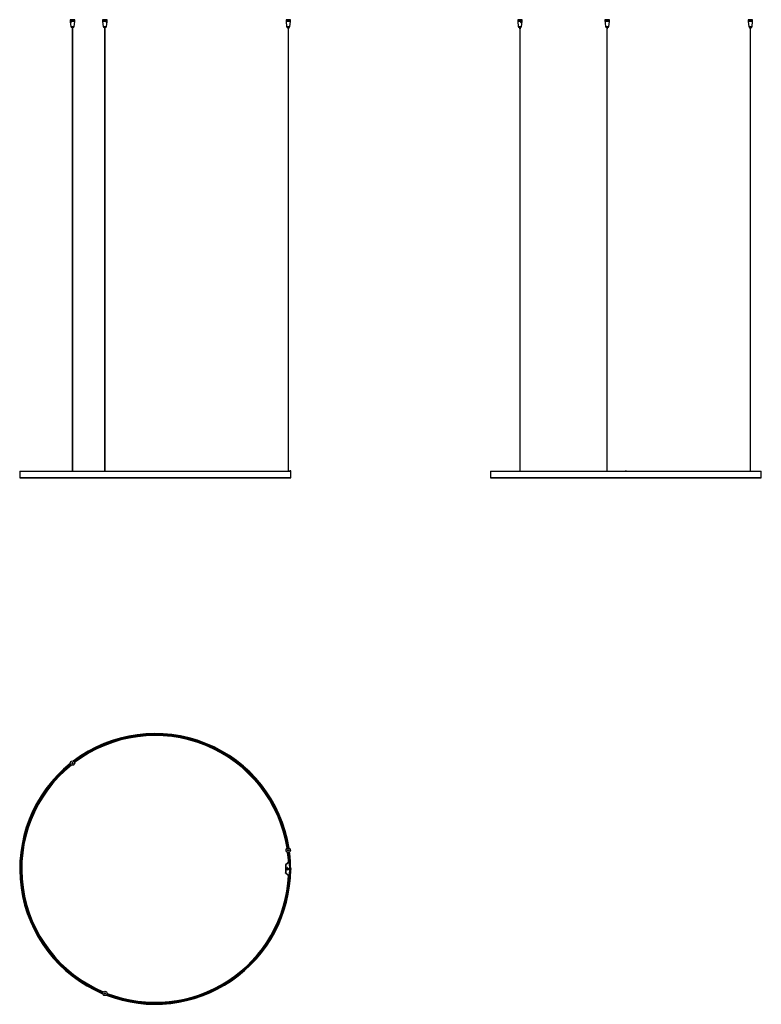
# Model space of a CAD drawing. Header units: millimetres. Extents: x 821 to 4146, y 392 to 4810.
import ezdxf

# ---------------------------------------------------------------- set-up
doc = ezdxf.new("R2010")
doc.units = ezdxf.units.MM
doc.header["$LTSCALE"] = 50

msp = doc.modelspace()

# ---------------------------------------------------------------- linework, layer by layer
at = {"color": 7, "linetype": 'Continuous', "lineweight": 25}
for p, q in [((1047.9, 4809.7), (1047.6, 4809.4)), ((1047.6, 4809.4), (1047.6, 4803.2)), ((1067.6, 4809.4), (1047.6, 4809.4)), ((1047.6, 4803.2), (1050, 4778.1)), ((1047.6, 4803.2), (1048.2, 4803.2)), ((1047.9, 4809.7), (1067.3, 4809.7)), ((1048.3, 4803), (1048.2, 4803.2)), ((1048.3, 4803), (1048.8, 4797.2)), ((1049.9, 4801), (1048.3, 4803)), ((1048.8, 4797.2), (1050.3, 4797.2)), ((1048.9, 4805.2), (1049.5, 4804.6)), ((1049.7, 4803.2), (1067.6, 4803.2)), ((1049.7, 4803.2), (1049.8, 4803)), ((1049.8, 4803), (1050.3, 4797.2)), ((1050, 4778.1), (1050.4, 4777.7)), ((1050, 4778.1), (1061.3, 4778.1)), ((1064.8, 4777.7), (1050.4, 4777.7)), ((1051.6, 4777.7), (1051.6, 4775.7)), ((1051.6, 4775.7), (1063.6, 4775.7)), ((1055.6, 4775.7), (1055.6, 4768.7)), ((1059.5, 4768.7), (1059.5, 4775.7)), ((1061.3, 4778.1), (1065.1, 4778.1)), ((1063.6, 4775.7), (1063.6, 4777.7)), ((1064.8, 4777.7), (1065.1, 4778.1)), ((1065.1, 4778.1), (1067.6, 4803.2)), ((1067.6, 4809.4), (1067.3, 4809.7)), ((1067.6, 4803.2), (1067.6, 4809.4)), ((1193.1, 4809.7), (1192.8, 4809.4)), ((1192.8, 4809.4), (1192.8, 4803.2)), ((1197.8, 4809.4), (1192.8, 4809.4)), ((1192.8, 4803.2), (1195.3, 4778.1)), ((1192.8, 4803.2), (1210.6, 4803.2)), ((1193.1, 4809.7), (1197.9, 4809.7)), ((1195.3, 4778.1), (1195.6, 4777.7)), ((1195.3, 4778.1), (1210.3, 4778.1)), ((1199.2, 4777.7), (1195.6, 4777.7)), ((1196.8, 4777.7), (1196.8, 4775.7)), ((1196.8, 4775.7), (1199.8, 4775.7)), ((1212.8, 4809.4), (1197.8, 4809.4)), ((1197.9, 4809.7), (1212.5, 4809.7)), ((1210, 4777.7), (1199.2, 4777.7)), ((1199.8, 4775.7), (1208.8, 4775.7)), ((1200.8, 4775.7), (1200.8, 4768.7)), ((1204.7, 4768.7), (1204.7, 4775.7)), ((1208.8, 4775.7), (1208.8, 4777.7)), ((1210, 4777.7), (1210.3, 4778.1)), ((1210.6, 4803), (1210.1, 4797.2)), ((1210.1, 4797.2), (1211.6, 4797.2)), ((1210.3, 4778.1), (1212.8, 4803.2)), ((1212.1, 4803), (1210.4, 4801)), ((1210.6, 4803), (1210.6, 4803.2)), ((1211.5, 4805.2), (1210.9, 4804.6)), ((1212.1, 4803), (1211.6, 4797.2)), ((1212.1, 4803.2), (1212.8, 4803.2)), ((1212.1, 4803.2), (1212.1, 4803)), ((1212.8, 4809.4), (1212.5, 4809.7)), ((1212.8, 4803.2), (1212.8, 4809.4)), ((2015.4, 4809.7), (2015.1, 4809.4)), ((2015.1, 4809.4), (2015.1, 4803.2)), ((2035.1, 4809.4), (2015.1, 4809.4)), ((2015.1, 4803.2), (2017.6, 4778.1)), ((2015.1, 4803.2), (2035.1, 4803.2)), ((2015.4, 4809.7), (2034.8, 4809.7)), ((2017.6, 4778.1), (2017.9, 4777.7)), ((2017.6, 4778.1), (2032.7, 4778.1)), ((2032.3, 4777.7), (2017.9, 4777.7)), ((2019.1, 4777.7), (2019.1, 4775.7)), ((2019.1, 4775.7), (2031.1, 4775.7)), ((2023.2, 4775.7), (2023.2, 4768.7)), ((2027.1, 4768.7), (2027.1, 4775.7)), ((2031.1, 4775.7), (2031.1, 4777.7)), ((2032.3, 4777.7), (2032.7, 4778.1)), ((2032.7, 4778.1), (2035.1, 4803.2)), ((2035.1, 4809.4), (2034.8, 4809.7)), ((2035.1, 4803.2), (2035.1, 4809.4)), ((3054.3, 4809.7), (3054, 4809.4)), ((3054, 4809.4), (3054, 4803.2)), ((3055.3, 4809.4), (3054, 4809.4)), ((3054, 4803.2), (3056.4, 4778.1)), ((3054, 4803.2), (3067.6, 4803.2)), ((3054.3, 4809.7), (3055.6, 4809.7)), ((3074, 4809.4), (3055.3, 4809.4)), ((3055.6, 4809.7), (3073.7, 4809.7)), ((3056.4, 4778.1), (3056.8, 4777.7)), ((3056.4, 4778.1), (3071.5, 4778.1)), ((3057.7, 4777.7), (3056.8, 4777.7)), ((3071.2, 4777.7), (3057.7, 4777.7)), ((3058, 4777.7), (3058, 4775.7)), ((3058, 4775.7), (3058.8, 4775.7)), ((3058.8, 4775.7), (3070, 4775.7)), ((3062, 4775.7), (3062, 4768.7)), ((3065.9, 4768.7), (3065.9, 4775.7)), ((3067.6, 4803), (3067.3, 4797.2)), ((3070.2, 4803), (3067.4, 4797.4)), ((3067.4, 4797.4), (3067.4, 4797.8)), ((3067.4, 4797.2), (3069.9, 4797.2)), ((3069, 4805.2), (3067.6, 4802.4)), ((3067.6, 4803), (3067.6, 4803.2)), ((3070.2, 4803), (3069.9, 4797.2)), ((3070, 4775.7), (3070, 4777.7)), ((3070.2, 4803.2), (3074, 4803.2)), ((3070.2, 4803.2), (3070.2, 4803)), ((3071.2, 4777.7), (3071.5, 4778.1)), ((3071.5, 4778.1), (3074, 4803.2)), ((3074, 4809.4), (3073.7, 4809.7)), ((3074, 4803.2), (3074, 4809.4)), ((3445.2, 4809.7), (3444.9, 4809.4)), ((3444.9, 4809.4), (3444.9, 4805.2)), ((3464.9, 4809.4), (3444.9, 4809.4)), ((3445, 4803.2), (3464.9, 4803.2)), ((3445, 4803.2), (3445, 4803)), ((3445, 4803), (3445.6, 4797.2)), ((3445.2, 4809.7), (3464.6, 4809.7)), ((3445.6, 4795.7), (3447.4, 4778.1)), ((3447.4, 4778.1), (3447.7, 4777.7)), ((3447.4, 4778.1), (3454.9, 4778.1)), ((3462.1, 4777.7), (3447.7, 4777.7)), ((3448.9, 4777.7), (3448.9, 4775.7)), ((3448.9, 4775.7), (3460.9, 4775.7)), ((3453, 4775.7), (3453, 4768.7)), ((3454.9, 4778.1), (3462.4, 4778.1)), ((3456.9, 4768.7), (3456.9, 4775.7)), ((3460.9, 4775.7), (3460.9, 4777.7)), ((3462.1, 4777.7), (3462.4, 4778.1)), ((3462.4, 4778.1), (3464.9, 4803.2)), ((3464.9, 4809.4), (3464.6, 4809.7)), ((3464.9, 4803.2), (3464.9, 4809.4)), ((4087.7, 4809.7), (4087.4, 4809.4)), ((4087.4, 4809.4), (4087.4, 4803.2)), ((4106, 4809.4), (4087.4, 4809.4)), ((4087.4, 4803.2), (4089.9, 4778.1)), ((4087.4, 4803.2), (4107.4, 4803.2)), ((4087.7, 4809.7), (4105.8, 4809.7)), ((4089.9, 4778.1), (4090.2, 4777.7)), ((4089.9, 4778.1), (4104.9, 4778.1)), ((4103.6, 4777.7), (4090.2, 4777.7)), ((4091.4, 4777.7), (4091.4, 4775.7)), ((4091.4, 4775.7), (4102.6, 4775.7)), ((4095.4, 4775.7), (4095.4, 4768.7)), ((4099.3, 4768.7), (4099.3, 4775.7)), ((4102.6, 4775.7), (4103.4, 4775.7)), ((4103.4, 4775.7), (4103.4, 4777.7)), ((4104.6, 4777.7), (4103.6, 4777.7)), ((4104.6, 4777.7), (4104.9, 4778.1)), ((4104.9, 4778.1), (4107.4, 4803.2)), ((4105.8, 4809.7), (4107.1, 4809.7)), ((4107.4, 4809.4), (4106, 4809.4)), ((4107.4, 4809.4), (4107.1, 4809.7)), ((4107.4, 4803.2), (4107.4, 4809.4)), ((1055.6, 4768.7), (1059.5, 4768.7)), ((1057, 4768.7), (1057, 2784.8)), ((1058.2, 2784.8), (1058.2, 4768.7)), ((1200.8, 4768.7), (1201.8, 4768.7)), ((1201.8, 4768.7), (1204.7, 4768.7)), ((1202.2, 4768.7), (1202.2, 2784.8)), ((1203.4, 2784.8), (1203.4, 4768.7)), ((2023.2, 4768.7), (2027.1, 4768.7)), ((2024.5, 4768.7), (2024.5, 2784.8)), ((2025.7, 2784.8), (2025.7, 4768.7)), ((3062, 4768.7), (3062.3, 4768.7)), ((3062.3, 4768.7), (3065.9, 4768.7)), ((3063.4, 4768.7), (3063.4, 2784.8)), ((3064.6, 2784.8), (3064.6, 4768.7)), ((3453, 4768.7), (3456.9, 4768.7)), ((3454.3, 4768.7), (3454.3, 2784.8)), ((3455.5, 2784.8), (3455.5, 4768.7)), ((4095.4, 4768.7), (4099.1, 4768.7)), ((4096.8, 4768.7), (4096.8, 2784.8)), ((4098, 2784.8), (4098, 4768.7)), ((4099.1, 4768.7), (4099.3, 4768.7)), ((821, 2784.6), (821, 2755)), ((821, 2784.6), (2036, 2784.6)), ((821.2, 2784.8), (2035.8, 2784.8)), ((2032, 2785.3), (2032, 2784.9)), ((2035.8, 2785.3), (2032, 2785.3)), ((2035.8, 2784.9), (2032, 2784.9)), ((2035.8, 2784.9), (2035.8, 2785.3)), ((2036, 2754.9), (2036, 2784.7)), ((2036.4, 2784.7), (2036, 2784.7)), ((2036.4, 2754.9), (2036.4, 2784.7)), ((2931.3, 2784.6), (2931.3, 2755)), ((2931.3, 2784.6), (4146.3, 2784.6)), ((2931.5, 2784.8), (4146.1, 2784.8)), ((3536.3, 2785.3), (3541.3, 2785.3)), ((3536.3, 2785.3), (3536.3, 2784.8)), ((3541.3, 2785.3), (3541.3, 2784.8)), ((4146.3, 2755), (4146.3, 2784.6)), ((821, 2755), (2036, 2755)), ((821.2, 2754.8), (2035.8, 2754.8)), ((2032, 2754.7), (2032, 2754.3)), ((2032, 2754.7), (2035.8, 2754.7)), ((2032, 2754.3), (2035.8, 2754.3)), ((2035.8, 2754.3), (2035.8, 2754.7)), ((2036, 2754.9), (2036.4, 2754.9)), ((2931.3, 2755), (4146.3, 2755)), ((2931.5, 2754.8), (4146.1, 2754.8)), ((3536.3, 2754.8), (3536.3, 2754.3)), ((3536.3, 2754.3), (3541.3, 2754.3)), ((3541.3, 2754.8), (3541.3, 2754.3)), ((2013.1, 1017.7), (2013.1, 981.5)), ((2013.5, 1018.8), (2013.2, 1018.3)), ((2013.2, 1017.9), (2013.3, 1018.3)), ((2013.2, 1018.3), (2013.4, 1018.2)), ((2013.6, 1018.9), (2024.3, 1027.5)), ((2013.8, 1018.6), (2013.6, 1018.9)), ((2027.2, 1029.7), (2014.3, 1018.8)), ((2014.3, 1018.8), (2014.3, 980.3)), ((2024.5, 1027.4), (2024.3, 1027.5)), ((2030.7, 1029.7), (2027.2, 1029.7)), ((2013.3, 980.9), (2013.2, 981.3)), ((2013.8, 980.6), (2013.6, 980.3)), ((2024.3, 971.6), (2013.6, 980.3)), ((2014.3, 980.3), (2027.2, 969.5)), ((2020.5, 1005.1), (2020.2, 1004.5)), ((2021.6, 1004.6), (2021.4, 1005.1)), ((2031.4, 1002.1), (2031.4, 997.1)), ((2032, 1002.1), (2031.4, 1002.1)), ((2032, 997.1), (2031.4, 997.1)), ((2032, 1002.1), (2032, 997.1)), ((2035.8, 1002.1), (2032, 1002.1)), ((2035.8, 997.1), (2032, 997.1)), ((2035.8, 1002.1), (2035.8, 997.1)), ((2036.4, 1002.1), (2035.8, 1002.1)), ((2036.4, 997.1), (2035.8, 997.1)), ((2036.4, 1002.1), (2036.4, 997.1)), ((2024.5, 971.8), (2024.3, 971.6)), ((2027.2, 969.5), (2030.7, 969.5))]:
    msp.add_line(p, q, dxfattribs=at)
at = {"color": 7, "linetype": 'Continuous', "lineweight": 25, "flags": 128}
msp.add_lwpolyline([(2013.2, 980.9), (2013.2, 980.9), (2013.5, 980.4)], dxfattribs=at)
at = {"color": 7, "linetype": 'Continuous', "lineweight": 25}
for centre, radius in [((1057.6, 1474.4), 10), ((1057.6, 1474.4), 9.7), ((1057.6, 1474.4), 2.8), ((1057.6, 1474.4), 2.5), ((1057.6, 1474.4), 1.9), ((1057.6, 1474.4), 1.4), ((1057.6, 1474.4), 1), ((1057.6, 1474.4), 0.6), ((2025.1, 1083.4), 10), ((2025.1, 1083.4), 9.7), ((2025.1, 1083.4), 2.8), ((2025.1, 1083.4), 2.5), ((2025.1, 1083.4), 1.9), ((2025.1, 1083.4), 1.4), ((2025.1, 1083.4), 1), ((2025.1, 1083.4), 0.6), ((2021.2, 999.6), 5), ((2021.2, 999.6), 4.5), ((2021.2, 999.6), 2.8), ((1202.8, 441), 10), ((1202.8, 441), 9.7), ((1202.8, 441), 2.8), ((1202.8, 441), 2.5), ((1202.8, 441), 1.9), ((1202.8, 441), 1.4), ((1202.8, 441), 1), ((1202.8, 441), 0.6)]:
    msp.add_circle(centre, radius, dxfattribs=at)
for centre, radius, start, end in [((821.2, 2784.6), 0.2, 90, 180), ((2032, 2784.7), 0.6, 90, 170.4059), ((2032, 2784.7), 0.2, 90, 150), ((2035.8, 2784.7), 0.6, 0, 90), ((2035.8, 2784.7), 0.2, 0, 90), ((2035.8, 2784.6), 0.2, 0, 90), ((2931.5, 2784.6), 0.2, 90, 180), ((4146.1, 2784.6), 0.2, 0, 90), ((821.2, 2755), 0.2, 180, 270), ((2032, 2754.9), 0.6, 189.5941, 270), ((2032, 2754.9), 0.2, 210, 270), ((2035.8, 2755), 0.2, 270, 0), ((2035.8, 2754.9), 0.6, 270, 0), ((2035.8, 2754.9), 0.2, 270, 0), ((2931.5, 2755), 0.2, 180, 270), ((4146.1, 2755), 0.2, 270, 0), ((1428.5, 999.6), 607.5, 8.8202, 127.1798), ((1428.5, 999.6), 607.3, 8.831, 127.169), ((1428.5, 999.6), 603.7, 8.9432, 127.0568), ((1428.5, 999.6), 603.5, 8.9454, 127.0546), ((1428.5, 999.6), 603.3, 8.9473, 127.0527), ((1428.5, 999.6), 600.5, 8.9333, 127.0667), ((1428.5, 999.6), 599.8, 8.9177, 127.0823), ((1428.5, 999.6), 598.9, 8.8909, 127.1091), ((1428.5, 999.6), 598.6, 8.8784, 127.1216), ((1428.5, 999.6), 598.5, 8.8745, 127.1255), ((1428.5, 999.6), 607.5, 128.8202, 247.1798), ((1428.5, 999.6), 607.3, 128.831, 247.169), ((1428.5, 999.6), 603.7, 128.9432, 247.0568), ((1428.5, 999.6), 603.5, 128.9454, 247.0546), ((1428.5, 999.6), 603.3, 128.9473, 247.0527), ((1428.5, 999.6), 600.5, 128.9333, 247.0667), ((1428.5, 999.6), 599.8, 128.9177, 247.0823), ((1428.5, 999.6), 598.9, 128.8909, 247.1091), ((1428.5, 999.6), 598.6, 128.8784, 247.1216), ((1428.5, 999.6), 598.5, 128.8745, 247.1255), ((1428.5, 999.6), 598.5, 2.8122, 7.1255), ((1428.5, 999.6), 598.6, 2.8193, 7.1216), ((1428.5, 999.6), 598.9, 2.8436, 7.1091), ((1428.5, 999.6), 599.8, 2.8779, 7.0823), ((1428.5, 999.6), 600.5, 2.8746, 7.0667), ((1428.5, 999.6), 603.3, 0.2374, 7.0527), ((1428.5, 999.6), 603.5, 0.2373, 7.0546), ((1428.5, 999.6), 603.7, 0.2373, 7.0568), ((1428.5, 999.6), 607.3, 0.2359, 7.169), ((1428.5, 999.6), 607.5, 0.2358, 7.1798), ((2014.6, 1017.7), 1.5, 129, 134.3063), ((1604.7, 999.6), 427.1, 0.3354, 4.0438), ((1428.5, 999.6), 607.5, 248.8202, 359.7642), ((1428.5, 999.6), 607.3, 248.831, 359.7641), ((1428.5, 999.6), 603.7, 248.9432, 359.7627), ((1428.5, 999.6), 603.5, 248.9454, 359.7627), ((1428.5, 999.6), 603.3, 248.9473, 359.7626), ((2014.6, 981.5), 1.5, 225.6937, 231), ((2020.9, 1004.9), 0.5, 22.5, 157.5), ((1604.7, 999.6), 427.1, 355.9562, 359.6646), ((1428.5, 999.6), 600.5, 248.9333, 357.1254), ((1428.5, 999.6), 599.8, 248.9177, 357.1221), ((1428.5, 999.6), 598.5, 248.8745, 357.1878), ((1428.5, 999.6), 598.6, 248.8784, 357.1807), ((1428.5, 999.6), 598.9, 248.8909, 357.1564)]:
    msp.add_arc(centre, radius, start, end, dxfattribs=at)
for points, knots in [([(1048.2, 4803.2), (1048.3, 4803.6), (1048.3, 4804.1), (1048.5, 4804.7), (1048.6, 4805.1), (1048.8, 4805.2), (1048.9, 4805.2), (1048.9, 4805.2)], [0, 0, 0, 0, 0.373668, 0.616602, 0.788801, 0.921978, 1, 1, 1, 1]), ([(1049.5, 4795.7), (1049.5, 4795.7), (1049.3, 4795.8), (1049.1, 4796), (1048.9, 4796.4), (1048.8, 4796.8), (1048.8, 4797.1), (1048.8, 4797.2)], [0, 0, 0, 0, 0.214404, 0.428796, 0.643427, 0.857261, 1, 1, 1, 1]), ([(1048.9, 4805.2), (1049, 4805.2), (1049.1, 4805.2), (1049.3, 4804.9), (1049.5, 4804.5), (1049.7, 4803.9), (1049.7, 4803.4), (1049.7, 4803.2)], [0, 0, 0, 0, 0.140086, 0.27924, 0.49221, 0.8082, 1, 1, 1, 1]), ([(1050.3, 4797.2), (1050.3, 4797.1), (1050.3, 4796.7), (1050.2, 4796.3), (1050, 4795.9), (1049.7, 4795.8), (1049.6, 4795.7), (1049.5, 4795.7)], [0, 0, 0, 0, 0.21266, 0.425334, 0.638039, 0.852228, 1, 1, 1, 1]), ([(1210.8, 4795.7), (1210.7, 4795.7), (1210.6, 4795.8), (1210.3, 4796), (1210.2, 4796.4), (1210.1, 4796.8), (1210.1, 4797.1), (1210.1, 4797.2)], [0, 0, 0, 0, 0.214404, 0.428796, 0.643427, 0.857261, 1, 1, 1, 1]), ([(1210.6, 4803.2), (1210.6, 4803.6), (1210.7, 4804.1), (1210.9, 4804.7), (1211.1, 4805.1), (1211.3, 4805.2), (1211.4, 4805.2), (1211.5, 4805.2)], [0, 0, 0, 0, 0.373668, 0.616602, 0.7888008, 0.921978, 1, 1, 1, 1]), ([(1211.6, 4797.2), (1211.6, 4797.1), (1211.5, 4796.7), (1211.4, 4796.3), (1211.2, 4795.9), (1211, 4795.8), (1210.9, 4795.7), (1210.8, 4795.7)], [0, 0, 0, 0, 0.21266, 0.425334, 0.638039, 0.852228, 1, 1, 1, 1]), ([(1211.5, 4805.2), (1211.5, 4805.2), (1211.6, 4805.2), (1211.8, 4804.9), (1212, 4804.5), (1212.1, 4803.9), (1212.1, 4803.4), (1212.1, 4803.2)], [0, 0, 0, 0, 0.140086, 0.27924, 0.49221, 0.8082, 1, 1, 1, 1]), ([(3068.6, 4795.7), (3068.5, 4795.7), (3068.2, 4795.8), (3067.8, 4796), (3067.5, 4796.4), (3067.3, 4796.8), (3067.3, 4797.1), (3067.3, 4797.2)], [0, 0, 0, 0, 0.214404, 0.428796, 0.643427, 0.857261, 1, 1, 1, 1]), ([(3067.6, 4803.2), (3067.7, 4803.6), (3067.8, 4804.1), (3068.1, 4804.7), (3068.5, 4805.1), (3068.8, 4805.2), (3068.9, 4805.2), (3069, 4805.2)], [0, 0, 0, 0, 0.373668, 0.616602, 0.788801, 0.921978, 1, 1, 1, 1]), ([(3069.9, 4797.2), (3069.9, 4797.1), (3069.9, 4796.7), (3069.6, 4796.3), (3069.3, 4795.9), (3069, 4795.8), (3068.7, 4795.7), (3068.6, 4795.7)], [0, 0, 0, 0, 0.21266, 0.425334, 0.638039, 0.852228, 1, 1, 1, 1]), ([(3069, 4805.2), (3069.1, 4805.2), (3069.3, 4805.2), (3069.6, 4804.9), (3069.9, 4804.5), (3070.2, 4803.9), (3070.2, 4803.4), (3070.2, 4803.2)], [0, 0, 0, 0, 0.140086, 0.27924, 0.49221, 0.8082, 1, 1, 1, 1]), ([(3444.9, 4805.2), (3444.9, 4805.2), (3444.9, 4805.2), (3444.9, 4804.9), (3445, 4804.5), (3445, 4803.9), (3445, 4803.4), (3445, 4803.2)], [0, 0, 0, 0, 0.1400855, 0.2792401, 0.49221, 0.8081997, 1, 1, 1, 1]), ([(3445.6, 4797.2), (3445.6, 4797.1), (3445.7, 4796.7), (3445.7, 4796.3), (3445.7, 4795.9), (3445.6, 4795.8), (3445.6, 4795.7), (3445.6, 4795.7)], [0, 0, 0, 0, 0.21266, 0.425334, 0.638039, 0.852228, 1, 1, 1, 1]), ([(2013.2, 1018.3), (2013.2, 1018.3), (2013.1, 1018.1), (2013.1, 1018), (2013.1, 1017.8), (2013.1, 1017.7), (2013.1, 1017.7), (2013.1, 1017.7)], [0, 0, 0, 0, 0.253603, 0.601867, 0.783763, 0.912439, 1, 1, 1, 1]), ([(2013.1, 1017.7), (2013.1, 1017.7), (2013.1, 1017.8), (2013.1, 1017.9), (2013.2, 1017.9)], [0, 0, 0, 0, 0.500001, 1, 1, 1, 1]), ([(2013.3, 1018.3), (2013.4, 1018.3), (2013.5, 1018.4), (2013.8, 1018.5), (2014, 1018.7), (2014.2, 1018.8), (2014.3, 1018.8)], [0, 0, 0, 0, 0.249999, 0.5, 0.75, 1, 1, 1, 1]), ([(2013.1, 981.5), (2013.1, 981.5), (2013.1, 981.4), (2013.1, 981.3), (2013.1, 981.2), (2013.1, 981), (2013.2, 980.9), (2013.2, 980.9)], [0, 0, 0, 0, 0.119615, 0.237458, 0.444121, 0.829693, 1, 1, 1, 1]), ([(2014.3, 980.3), (2014.2, 980.4), (2014, 980.5), (2013.8, 980.6), (2013.5, 980.8), (2013.4, 980.9), (2013.3, 980.9)], [0, 0, 0, 0, 0.2500002, 0.5000003, 0.7500005, 1, 1, 1, 1])]:
    msp.add_open_spline(points, degree=3, knots=knots, dxfattribs=at)
msp.add_open_spline([(2013.2, 981.3), (2013.1, 981.3), (2013.1, 981.4), (2013.1, 981.4), (2013.1, 981.5)], degree=3, dxfattribs=at)

doc.saveas('drawing.dxf')
